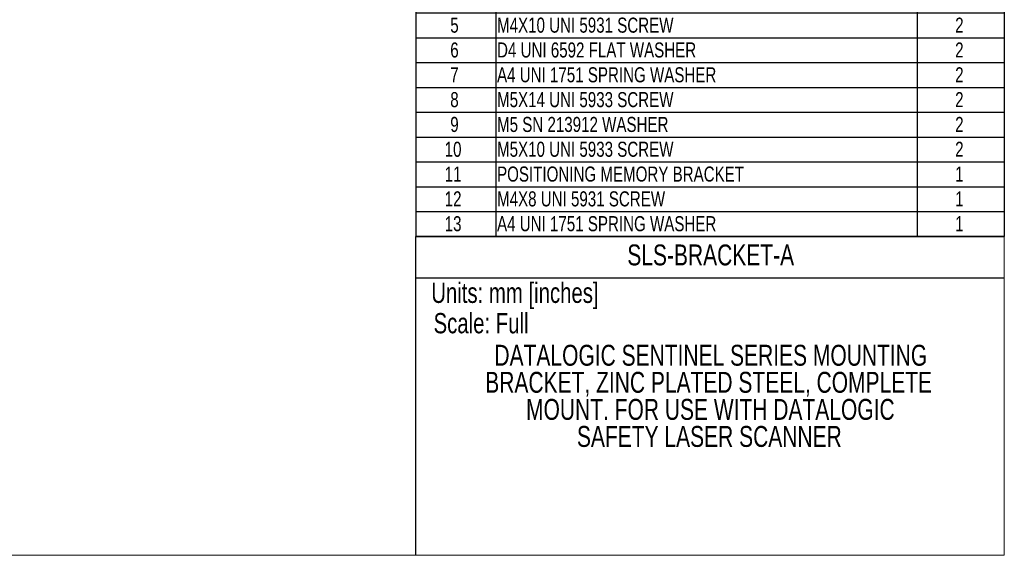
# Model space of a CAD drawing. Header units: millimetres. Extents: x 0 to 864, y 0 to 559.
# Tile 5 of 9: x 472 to 864, y 0 to 213. Entities that reach past the tile are written whole.
import ezdxf

# ---------------------------------------------------------------- set-up
doc = ezdxf.new("R2010")
doc.units = ezdxf.units.MM
doc.layers.add('TEXT', color=140, linetype='Continuous', lineweight=25)
doc.styles.add('SLDTEXTSTYLE0', font='TXT', dxfattribs={"width": 0.75})

# ---------------------------------------------------------------- blocks, each defined once
blk = doc.blocks.new('SW_NOTE_0_1')
at = {"layer": 'TEXT', "color": 0, "char_height": 8.3312, "attachment_point": 2, "style": 'SLDTEXTSTYLE0'}
for s, insert in [('DATALOGIC SENTINEL SERIES MOUNTING', (105.7, 10.74)), ('BRACKET, ZINC PLATED STEEL, COMPLETE', (104.84, -0.03)), ('MOUNT. FOR USE WITH DATALOGIC', (105.51, -10.81)), ('SAFETY LASER SCANNER', (105.11, -21.58))]:
    blk.add_mtext(s, dxfattribs=dict(at, insert=insert))
blk = doc.blocks.new('SW_TABLEANNOTATION_0')
at = {"layer": 'TEXT', "color": 0}
for p, q in [((0, 0), (0, -9.88)), ((0, 0), (31.81, 0)), ((31.81, 0), (31.81, -9.88)), ((31.81, 0), (199.58, 0)), ((199.58, 0), (199.58, -9.88)), ((199.58, 0), (234.14, 0)), ((234.14, 0), (234.14, -9.88)), ((0, -9.88), (0, -19.76)), ((0, -9.88), (31.81, -9.88)), ((31.81, -9.88), (31.81, -19.76)), ((31.81, -9.88), (199.58, -9.88)), ((199.58, -9.88), (199.58, -19.76)), ((199.58, -9.88), (234.14, -9.88)), ((234.14, -9.88), (234.14, -19.76)), ((0, -19.76), (0, -29.64)), ((0, -19.76), (31.81, -19.76)), ((31.81, -19.76), (31.81, -29.64)), ((31.81, -19.76), (199.58, -19.76)), ((199.58, -19.76), (199.58, -29.64)), ((199.58, -19.76), (234.14, -19.76)), ((234.14, -19.76), (234.14, -29.64)), ((0, -29.64), (0, -39.52)), ((0, -29.64), (31.81, -29.64)), ((31.81, -29.64), (31.81, -39.52)), ((31.81, -29.64), (199.58, -29.64)), ((199.58, -29.64), (199.58, -39.52)), ((199.58, -29.64), (234.14, -29.64)), ((234.14, -29.64), (234.14, -39.52)), ((0, -39.52), (0, -49.4)), ((0, -39.52), (31.81, -39.52)), ((31.81, -39.52), (31.81, -49.4)), ((31.81, -39.52), (199.58, -39.52)), ((199.58, -39.52), (199.58, -49.4)), ((199.58, -39.52), (234.14, -39.52)), ((234.14, -39.52), (234.14, -49.4)), ((0, -49.4), (0, -59.28)), ((0, -49.4), (31.81, -49.4)), ((31.81, -49.4), (31.81, -59.28)), ((31.81, -49.4), (199.58, -49.4)), ((199.58, -49.4), (199.58, -59.28)), ((199.58, -49.4), (234.14, -49.4)), ((234.14, -49.4), (234.14, -59.28)), ((0, -59.28), (0, -69.16)), ((0, -59.28), (31.81, -59.28)), ((31.81, -59.28), (31.81, -69.16)), ((31.81, -59.28), (199.58, -59.28)), ((199.58, -59.28), (199.58, -69.16)), ((199.58, -59.28), (234.14, -59.28)), ((234.14, -59.28), (234.14, -69.16)), ((0, -69.16), (0, -79.05)), ((0, -69.16), (31.81, -69.16)), ((31.81, -69.16), (31.81, -79.05)), ((31.81, -69.16), (199.58, -69.16)), ((199.58, -69.16), (199.58, -79.05)), ((199.58, -69.16), (234.14, -69.16)), ((234.14, -69.16), (234.14, -79.05)), ((0, -79.05), (0, -88.93)), ((0, -79.05), (31.81, -79.05)), ((31.81, -79.05), (31.81, -88.93)), ((31.81, -79.05), (199.58, -79.05)), ((199.58, -79.05), (199.58, -88.93)), ((199.58, -79.05), (234.14, -79.05)), ((234.14, -79.05), (234.14, -88.93)), ((0, -88.93), (0, -98.81)), ((0, -88.93), (31.81, -88.93)), ((31.81, -88.93), (31.81, -98.81)), ((31.81, -88.93), (199.58, -88.93)), ((199.58, -88.93), (199.58, -98.81)), ((199.58, -88.93), (234.14, -88.93)), ((234.14, -88.93), (234.14, -98.81)), ((0, -98.81), (0, -108.69)), ((0, -98.81), (31.81, -98.81)), ((31.81, -98.81), (31.81, -108.69)), ((31.81, -98.81), (199.58, -98.81)), ((199.58, -98.81), (199.58, -108.69)), ((199.58, -98.81), (234.14, -98.81)), ((234.14, -98.81), (234.14, -108.69)), ((0, -108.69), (0, -118.57)), ((0, -108.69), (31.81, -108.69)), ((31.81, -108.69), (31.81, -118.57)), ((31.81, -108.69), (199.58, -108.69)), ((199.58, -108.69), (199.58, -118.57)), ((199.58, -108.69), (234.14, -108.69)), ((234.14, -108.69), (234.14, -118.57)), ((0, -118.57), (0, -128.45)), ((0, -118.57), (31.81, -118.57)), ((31.81, -118.57), (31.81, -128.45)), ((31.81, -118.57), (199.58, -118.57)), ((199.58, -118.57), (199.58, -128.45)), ((199.58, -118.57), (234.14, -118.57)), ((234.14, -118.57), (234.14, -128.45)), ((0, -128.45), (0, -138.33)), ((0, -128.45), (31.81, -128.45)), ((31.81, -128.45), (31.81, -138.33)), ((31.81, -128.45), (199.58, -128.45)), ((199.58, -128.45), (199.58, -138.33)), ((199.58, -128.45), (234.14, -128.45)), ((234.14, -128.45), (234.14, -138.33)), ((0, -138.33), (31.81, -138.33)), ((31.81, -138.33), (199.58, -138.33)), ((199.58, -138.33), (234.14, -138.33))]:
    blk.add_line(p, q, dxfattribs=at)
at = {"layer": 'TEXT', "color": 0, "char_height": 6, "attachment_point": 1, "style": 'SLDTEXTSTYLE0'}
for s, insert in [('REF.', (8.28, -1.84)), ('DESCRIPTION', (90.59, -1.84)), ('QTY.', (208.2, -1.84)), ('1', (13.69, -11.72)), ('SUPPORT BRACKET', (32.31, -9.93)), ('1', (214.64, -11.72)), ('2', (13.69, -21.6)), ('PITCH ADJUSTING BRACKET', (32.31, -21.6)), ('1', (214.64, -21.6)), ('3', (13.69, -31.48)), ('M5X10 UNI 5933 SCREW', (32.31, -31.48)), ('4', (214.64, -31.48)), ('4', (13.69, -41.36)), ('ROLL ADJUSTING BRACKET', (32.31, -41.36)), ('1', (214.64, -41.36)), ('5', (13.69, -51.24)), ('M4X10 UNI 5931 SCREW', (32.31, -51.24)), ('2', (214.64, -51.24)), ('6', (13.69, -61.12)), ('D4 UNI 6592 FLAT WASHER', (32.31, -61.12)), ('2', (214.64, -61.12)), ('7', (13.69, -71)), ('A4 UNI 1751 SPRING WASHER', (32.31, -71)), ('2', (214.64, -71)), ('8', (13.69, -80.89)), ('M5X14 UNI 5933 SCREW', (32.31, -80.89)), ('2', (214.64, -80.89)), ('9', (13.69, -90.77)), ('M5 SN 213912 WASHER', (32.31, -90.77)), ('2', (214.64, -90.77)), ('10', (11.47, -100.65)), ('M5X10 UNI 5933 SCREW', (32.31, -100.65)), ('2', (214.64, -100.65)), ('11', (11.47, -110.53)), ('POSITIONING MEMORY BRACKET', (32.31, -110.53)), ('1', (214.64, -110.53)), ('12', (11.47, -120.41)), ('M4X8 UNI 5931 SCREW', (32.31, -120.41)), ('1', (214.64, -120.41)), ('13', (11.47, -130.29)), ('A4 UNI 1751 SPRING WASHER', (32.31, -130.29)), ('1', (214.64, -130.29))]:
    blk.add_mtext(s, dxfattribs=dict(at, insert=insert))

msp = doc.modelspace()

# ---------------------------------------------------------------- linework, layer by layer
at = {"color": 7, "linetype": 'Continuous', "lineweight": 18}
for p, q in [((863.5997, 558.79968), (863.5997, 126.99968)), ((-0.0003, -0.00032), (629.4117, -0.00032))]:
    msp.add_line(p, q, dxfattribs=at)
at = {"color": 140, "linetype": 'Continuous', "lineweight": 18}
for q in [(863.5997, 126.99968), (629.4117, -0.00032)]:
    msp.add_line((863.5997, -0.00032), q, dxfattribs=at)
at = {"layer": 'TEXT'}
for p, q in [((863.5997, 126.99968), (629.4117, 126.99968)), ((629.4117, -0.00032), (629.4117, 126.99968)), ((629.4117, 110.48968), (863.5997, 110.48968))]:
    msp.add_line(p, q, dxfattribs=at)

# ---------------------------------------------------------------- block references
for name, p in [('SW_TABLEANNOTATION_0', (629.39622, 265.32883)), ('SW_NOTE_0_1', (641.08892, 73.07964))]:
    msp.add_blockref(name, p, dxfattribs=at)

# ---------------------------------------------------------------- texts
at = {"layer": 'TEXT', "style": 'SLDTEXTSTYLE0'}
for s, insert, char_height, attachment_point in [('SLS-BRACKET-A', (746.73896, 123.76334), 8.3312, 2), ('Units: mm [inches]', (635.52431, 108.56805), 8.07466, 1), ('Scale: Full', (636.44657, 96.47009), 8.07466, 1)]:
    msp.add_mtext(s, dxfattribs=dict(at, insert=insert, char_height=char_height, attachment_point=attachment_point))

doc.saveas('drawing.dxf')
